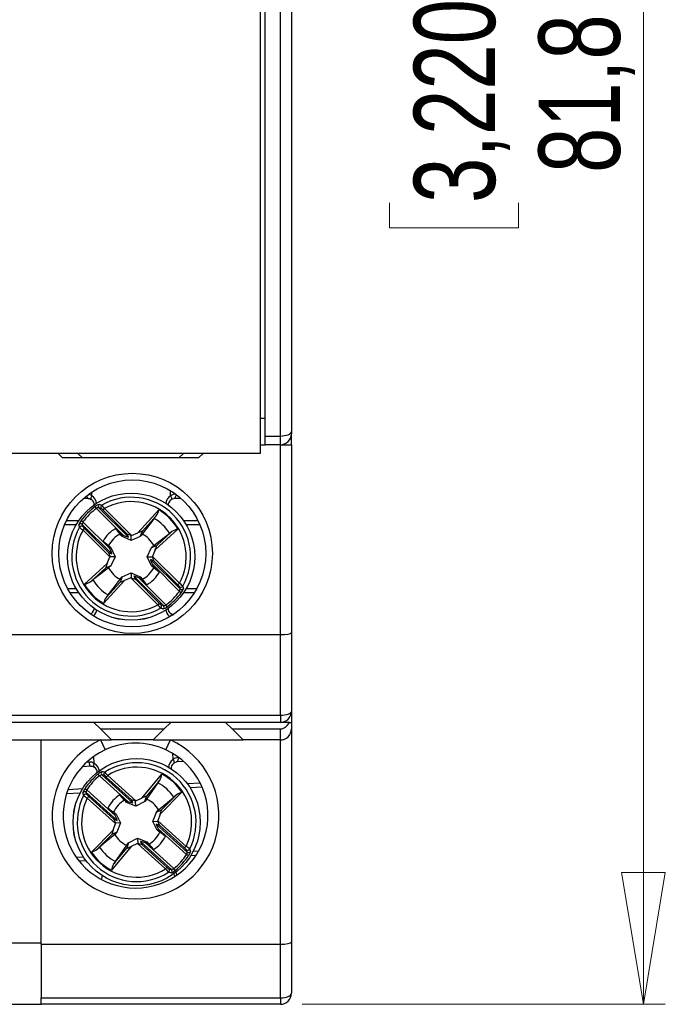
# Model space of a CAD drawing. Header units: millimetres. Extents: x 0 to 420, y 0 to 297.
# Tile 11 of 16: x 215 to 244, y 165 to 210. Entities that reach past the tile are written whole.
import ezdxf

# ---------------------------------------------------------------- set-up
doc = ezdxf.new("R2010")
doc.units = ezdxf.units.MM
doc.styles.add('SLDTEXTSTYLE3', font='TXT', dxfattribs={"width": 0.75})
doc.dimstyles.new('SLDDIMSTYLE0', dxfattribs={"dimtxt": 3.704167, "dimasz": 6, "dimexe": 0, "dimexo": 0.0625, "dimgap": 0.926042, "dimtad": 1, "dimdec": 1, "dimrnd": 1e-09, "dimzin": 12, "dimdsep": 46, "dimtxsty": 'SLDTEXTSTYLE3', "dimblk1": 'CLOSED', "dimblk2": 'CLOSED', "dimsah": 1, "dimcen": 0.09, "dimadec": 0, "dimazin": 3, "dimtfac": 1, "dimtdec": 1, "dimtofl": 0, "dimtmove": 0, "dimatfit": 3, "dimldrblk": 'CLOSED', "dimfxl": 1, "dimfrac": 2, "dimtolj": 1, "dimtzin": 12, "dimarcsym": 0})

# ---------------------------------------------------------------- blocks, each defined once
blk = doc.blocks.new('_CLOSED')
at = {"color": 0, "linetype": 'ByBlock', "lineweight": -2}
for p, q in [((-1, 0.166667), (0, 0)), ((-1, 0.166667), (-1, -0.166667)), ((0, 0), (-1, -0.166667)), ((0, 0), (-1, 0))]:
    blk.add_line(p, q, dxfattribs=at)
blk = doc.blocks.new('_D')
at = {"color": 7, "linetype": 'Continuous', "lineweight": 18}
for p, q in [((227.667, 246.459), (244.213, 246.459)), ((243.213, 164.659), (243.213, 246.459)), ((231.637, 213.493), (231.637, 214.62)), ((231.637, 214.62), (237.523, 214.62)), ((237.523, 214.62), (237.523, 213.493)), ((231.637, 201.18), (231.637, 200.054)), ((237.523, 200.054), (237.523, 201.18)), ((231.637, 200.054), (237.523, 200.054)), ((227.667, 164.659), (244.213, 164.659))]:
    blk.add_line(p, q, dxfattribs=at)
at = {"color": 7, "linetype": 'Continuous', "lineweight": 18, "xscale": 6, "yscale": 6}
for p, rotation in [((243.213, 246.459, 28.24), 90), ((243.213, 164.659, 28.24), 270)]:
    blk.add_blockref('_CLOSED', p, dxfattribs=dict(at, rotation=rotation))
at = {"color": 7, "linetype": 'Continuous', "lineweight": 18, "char_height": 3.7042, "attachment_point": 1, "rotation": 90, "style": 'SLDTEXTSTYLE3'}
for s, insert in [('3,220', (232.748, 201.18)), ('81,8', (238.438, 202.549))]:
    blk.add_mtext(s, dxfattribs=dict(at, insert=insert))

msp = doc.modelspace()

# ---------------------------------------------------------------- linework, layer by layer
at = {"color": 7, "linetype": 'Continuous', "lineweight": 25}
for p, q in [((225.967, 190.559), (225.967, 220.559)), ((226.667, 190.559), (226.667, 220.559)), ((227.167, 220.351), (227.167, 190.766)), ((225.742, 217.563), (225.742, 189.763)), ((225.967, 191.359), (225.742, 191.359)), ((227.167, 190.766), (227.167, 190.659)), ((225.967, 190.159), (225.967, 190.559)), ((225.967, 190.559), (226.667, 190.559)), ((226.667, 190.159), (226.667, 190.559)), ((227.167, 190.159), (227.167, 190.659)), ((225.742, 190.159), (225.967, 190.159)), ((226.667, 190.159), (225.967, 190.159)), ((226.667, 181.509), (226.667, 190.159)), ((226.667, 190.159), (227.167, 190.159)), ((227.167, 190.159), (227.167, 181.599)), ((225.742, 189.763), (213.942, 189.763)), ((216.538, 189.763), (216.742, 189.559)), ((217.642, 189.559), (216.742, 189.559)), ((217.438, 189.763), (217.642, 189.559)), ((222.042, 189.559), (217.642, 189.559)), ((222.042, 189.559), (222.246, 189.763)), ((222.942, 189.559), (222.042, 189.559)), ((223.146, 189.763), (222.942, 189.559)), ((217.917, 187.71), (217.689, 187.71)), ((222.145, 187.71), (221.817, 187.71)), ((218.284, 187.259), (218.226, 187.34)), ((219.517, 186.026), (218.284, 187.259)), ((218.395, 187.289), (219.739, 185.945)), ((218.506, 187.255), (218.395, 187.289)), ((218.584, 187.185), (218.654, 187.255)), ((219.677, 186.091), (218.584, 187.185)), ((218.654, 187.255), (219.88, 186.029)), ((220.175, 186.15), (221.126, 187.189)), ((216.922, 186.71), (217.482, 186.71)), ((217.669, 186.643), (217.588, 186.701)), ((220.922, 186.806), (220.373, 186.087)), ((221.011, 186.916), (220.376, 186.222)), ((222.252, 186.71), (222.912, 186.71)), ((217.638, 186.532), (217.672, 186.421)), ((218.982, 185.188), (217.638, 186.532)), ((217.669, 186.643), (218.902, 185.41)), ((217.672, 186.273), (217.742, 186.344)), ((218.898, 185.047), (217.672, 186.273)), ((217.742, 186.344), (218.836, 185.25)), ((219.165, 186.343), (219.419, 186.066)), ((219.361, 186.087), (219.165, 186.343)), ((221.995, 186.319), (220.957, 185.368)), ((219.452, 185.982), (219.419, 186.066)), ((219.419, 186.066), (219.517, 186.026)), ((219.867, 185.795), (219.452, 185.982)), ((219.739, 185.945), (219.677, 186.091)), ((219.867, 185.795), (219.867, 186.024)), ((220.282, 185.982), (219.867, 185.795)), ((219.88, 186.029), (220.175, 186.15)), ((220.282, 185.982), (220.376, 186.222)), ((221.029, 185.569), (221.722, 186.205)), ((218.861, 185.508), (218.584, 185.762)), ((218.584, 185.762), (218.84, 185.567)), ((218.84, 185.567), (218.945, 185.475)), ((218.902, 185.41), (218.861, 185.508)), ((218.945, 185.475), (218.861, 185.508)), ((218.945, 185.475), (219.132, 185.06)), ((220.602, 185.06), (220.789, 185.475)), ((220.789, 185.475), (221.029, 185.569)), ((220.789, 185.475), (220.894, 185.567)), ((220.957, 185.368), (220.836, 185.073)), ((218.777, 184.752), (218.898, 185.047)), ((218.836, 185.25), (218.982, 185.188)), ((219.132, 185.06), (218.903, 185.06)), ((219.132, 185.06), (218.945, 184.645)), ((220.602, 185.06), (220.831, 185.06)), ((220.789, 184.645), (220.602, 185.06)), ((220.898, 184.87), (220.752, 184.932)), ((220.752, 184.932), (222.096, 183.589)), ((220.836, 185.073), (222.062, 183.847)), ((217.739, 183.801), (218.777, 184.752)), ((218.705, 184.551), (218.012, 183.916)), ((218.945, 184.645), (218.705, 184.551)), ((218.945, 184.645), (218.84, 184.554)), ((220.789, 184.645), (220.873, 184.612)), ((220.894, 184.554), (220.789, 184.645)), ((220.832, 184.711), (220.873, 184.612)), ((222.065, 183.478), (220.832, 184.711)), ((220.873, 184.612), (221.15, 184.358)), ((221.15, 184.358), (220.894, 184.554)), ((221.992, 183.777), (220.898, 184.87)), ((219.452, 184.138), (219.358, 183.898)), ((219.361, 184.033), (219.452, 184.138)), ((219.452, 184.138), (219.867, 184.325)), ((219.854, 184.091), (219.559, 183.97)), ((221.08, 182.865), (219.854, 184.091)), ((219.867, 184.325), (219.867, 184.096)), ((219.867, 184.325), (220.282, 184.138)), ((219.995, 184.175), (220.057, 184.029)), ((221.339, 182.832), (219.995, 184.175)), ((220.057, 184.029), (221.15, 182.936)), ((220.315, 184.054), (220.217, 184.095)), ((220.217, 184.095), (221.45, 182.862)), ((220.282, 184.138), (220.315, 184.054)), ((220.282, 184.138), (220.373, 184.033)), ((220.569, 183.777), (220.315, 184.054)), ((220.373, 184.033), (220.569, 183.777)), ((219.559, 183.97), (218.608, 182.932)), ((218.723, 183.205), (219.358, 183.898)), ((222.062, 183.847), (221.992, 183.777)), ((222.096, 183.589), (222.062, 183.699)), ((217.482, 183.41), (217.091, 183.41)), ((222.146, 183.419), (222.065, 183.478)), ((222.743, 183.41), (222.252, 183.41)), ((221.15, 182.936), (221.08, 182.865)), ((221.228, 182.865), (221.339, 182.832)), ((221.508, 182.781), (221.45, 182.862)), ((182.867, 181.509), (226.667, 181.509)), ((226.667, 177.833), (226.667, 181.509)), ((227.167, 181.599), (227.167, 178.009)), ((182.867, 177.833), (226.667, 177.833)), ((226.667, 177.833), (226.667, 177.509)), ((227.167, 178.009), (227.167, 177.509)), ((226.667, 177.509), (182.867, 177.509)), ((218.167, 177.509), (218.467, 177.209)), ((221.367, 177.209), (221.667, 177.509)), ((224.167, 177.509), (224.467, 177.209)), ((227.076, 177.509), (226.667, 177.509)), ((227.076, 177.509), (227.167, 177.509)), ((227.167, 177.509), (227.167, 177.209)), ((218.467, 177.209), (221.367, 177.209)), ((218.967, 176.709), (218.467, 177.209)), ((221.367, 177.209), (220.867, 176.709)), ((224.467, 177.209), (226.667, 177.209)), ((224.967, 176.709), (224.467, 177.209)), ((226.667, 176.709), (226.667, 177.209)), ((227.167, 177.209), (227.167, 167.503)), ((210.767, 176.709), (218.967, 176.709)), ((215.767, 167.392), (215.767, 176.709)), ((218.474, 176.709), (218.684, 176.255)), ((220.867, 176.709), (218.967, 176.709)), ((220.867, 176.709), (224.967, 176.709)), ((221.45, 176.255), (221.66, 176.709)), ((226.667, 176.709), (224.967, 176.709)), ((226.667, 167.392), (226.667, 176.709)), ((218.038, 175.508), (217.634, 175.488)), ((222.266, 175.719), (221.932, 175.702)), ((218.427, 175.075), (218.365, 175.153)), ((219.72, 173.905), (218.427, 175.075)), ((218.536, 175.111), (219.945, 173.836)), ((218.648, 175.083), (218.536, 175.111)), ((218.729, 175.016), (218.796, 175.09)), ((219.876, 173.979), (218.729, 175.016)), ((218.796, 175.09), (220.082, 173.927)), ((220.37, 174.063), (221.268, 175.147)), ((221.167, 174.869), (220.568, 174.145)), ((221.084, 174.755), (220.572, 174.009)), ((222.417, 174.725), (223.008, 174.755)), ((216.991, 174.455), (217.653, 174.488)), ((217.842, 174.43), (217.759, 174.484)), ((217.818, 174.317), (217.857, 174.209)), ((219.227, 173.042), (217.818, 174.317)), ((217.842, 174.43), (219.135, 173.26)), ((217.864, 174.06), (217.931, 174.134)), ((217.931, 174.134), (219.078, 173.097)), ((219.56, 173.959), (219.352, 174.205)), ((219.352, 174.205), (219.619, 173.941)), ((220.486, 173.9), (220.568, 174.145)), ((222.18, 174.322), (221.191, 173.32)), ((221.252, 173.525), (221.913, 174.194)), ((219.15, 172.897), (217.864, 174.06)), ((219.656, 173.859), (219.619, 173.941)), ((219.619, 173.941), (219.72, 173.905)), ((220.08, 173.693), (219.656, 173.859)), ((219.945, 173.836), (219.876, 173.979)), ((220.08, 173.693), (220.069, 173.921)), ((220.486, 173.9), (220.08, 173.693)), ((220.082, 173.927), (220.37, 174.063)), ((218.801, 173.596), (219.066, 173.413)), ((219.09, 173.356), (218.801, 173.596)), ((219.066, 173.413), (219.176, 173.327)), ((219.135, 173.26), (219.09, 173.356)), ((219.176, 173.327), (219.09, 173.356)), ((219.176, 173.327), (219.383, 172.922)), ((220.851, 172.995), (221.017, 173.419)), ((221.017, 173.419), (221.252, 173.525)), ((221.017, 173.419), (221.117, 173.515)), ((221.191, 173.32), (221.084, 173.02)), ((219.043, 172.597), (219.15, 172.897)), ((219.078, 173.097), (219.227, 173.042)), ((219.383, 172.922), (219.155, 172.91)), ((219.383, 172.922), (219.217, 172.498)), ((220.851, 172.995), (221.08, 173.007)), ((221.058, 172.59), (220.851, 172.995)), ((221.156, 172.82), (221.007, 172.875)), ((221.007, 172.875), (222.416, 171.6)), ((221.084, 173.02), (222.37, 171.857)), ((222.303, 171.783), (221.156, 172.82)), ((218.054, 171.595), (219.043, 172.597)), ((218.982, 172.392), (218.321, 171.723)), ((219.217, 172.498), (218.982, 172.392)), ((219.217, 172.498), (219.117, 172.402)), ((221.058, 172.59), (221.144, 172.561)), ((221.168, 172.504), (221.058, 172.59)), ((221.099, 172.657), (221.144, 172.561)), ((222.392, 171.487), (221.099, 172.657)), ((221.144, 172.561), (221.433, 172.321)), ((221.433, 172.321), (221.168, 172.504)), ((219.662, 171.908), (219.748, 172.017)), ((219.748, 172.017), (219.666, 171.772)), ((219.748, 172.017), (220.154, 172.224)), ((220.152, 171.99), (219.864, 171.854)), ((221.438, 170.827), (220.152, 171.99)), ((220.154, 172.224), (220.165, 171.996)), ((220.154, 172.224), (220.578, 172.058)), ((220.289, 172.081), (220.358, 171.938)), ((221.698, 170.806), (220.289, 172.081)), ((220.358, 171.938), (221.505, 170.901)), ((220.615, 171.976), (220.514, 172.012)), ((220.514, 172.012), (221.807, 170.842)), ((220.578, 172.058), (220.615, 171.976)), ((220.578, 172.058), (220.674, 171.958)), ((220.882, 171.712), (220.615, 171.976)), ((220.674, 171.958), (220.882, 171.712)), ((219.864, 171.854), (218.966, 170.77)), ((219.067, 171.048), (219.666, 171.772)), ((222.37, 171.857), (222.303, 171.783)), ((222.416, 171.6), (222.377, 171.708)), ((222.475, 171.433), (222.392, 171.487)), ((222.822, 171.441), (222.581, 171.429)), ((217.817, 171.192), (217.507, 171.176)), ((221.505, 170.901), (221.438, 170.827)), ((221.586, 170.834), (221.698, 170.806)), ((221.869, 170.764), (221.807, 170.842)), ((214.167, 167.459), (215.767, 167.459)), ((215.767, 167.392), (226.667, 167.392)), ((215.767, 167.392), (215.767, 164.947)), ((226.667, 164.947), (226.667, 167.392)), ((227.167, 167.503), (227.167, 165.159)), ((215.767, 164.947), (226.667, 164.947)), ((215.767, 164.659), (215.767, 164.947)), ((226.667, 164.947), (226.667, 164.659)), ((214.167, 164.659), (215.767, 164.659)), ((226.667, 164.659), (215.767, 164.659))]:
    msp.add_line(p, q, dxfattribs=at)
at = {"color": 1, "linetype": 'Continuous', "lineweight": 25}
for p, q in [((221.665, 187.836), (221.665, 188.066)), ((218.069, 187.836), (218.069, 188.003)), ((217.356, 186.51), (216.83, 186.51)), ((223.004, 186.51), (222.378, 186.51)), ((216.973, 183.61), (217.356, 183.61)), ((222.378, 183.61), (222.861, 183.61)), ((218.183, 175.641), (218.167, 175.957)), ((221.775, 175.82), (221.761, 176.09)), ((217.845, 175.699), (217.942, 175.703)), ((222.008, 175.906), (222.035, 175.908)), ((217.536, 174.281), (216.92, 174.251)), ((223.1, 174.559), (222.553, 174.532)), ((222.698, 171.636), (222.947, 171.648)), ((217.361, 171.369), (217.681, 171.385))]:
    msp.add_line(p, q, dxfattribs=at)
at = {"color": 1, "linetype": 'Continuous', "lineweight": 25, "flags": 128}
for points in [[(217.838, 187.835), (217.838, 187.834), (217.846, 187.799), (217.857, 187.769), (217.87, 187.744), (217.885, 187.725), (217.901, 187.714), (217.917, 187.71)], [(218.069, 187.836), (218.052, 187.803), (218.039, 187.771), (218.031, 187.741), (218.027, 187.715), (218.028, 187.694), (218.034, 187.679), (218.043, 187.67)], [(221.665, 187.836), (221.682, 187.803), (221.695, 187.771), (221.703, 187.741), (221.707, 187.715), (221.706, 187.694), (221.7, 187.679), (221.692, 187.67)], [(218.032, 182.439), (218.034, 182.442), (218.042, 182.45)], [(221.691, 182.45), (221.7, 182.442), (221.706, 182.426), (221.707, 182.405), (221.703, 182.379), (221.702, 182.374)], [(218.183, 175.641), (218.167, 175.607), (218.156, 175.574), (218.149, 175.545), (218.147, 175.519), (218.149, 175.498), (218.156, 175.482), (218.165, 175.474)], [(221.775, 175.82), (221.793, 175.788), (221.808, 175.757), (221.818, 175.728), (221.823, 175.702), (221.822, 175.681), (221.817, 175.665), (221.809, 175.656)], [(221.857, 170.493), (221.839, 170.523), (221.81, 170.652)]]:
    msp.add_lwpolyline(points, dxfattribs=at)
at = {"color": 7, "linetype": 'Continuous', "lineweight": 25, "flags": 128}
for points in [[(217.917, 187.71), (217.964, 187.705), (218.042, 187.671)], [(218.043, 187.67), (218.045, 187.669), (218.06, 187.666)], [(221.692, 187.671), (221.737, 187.695), (221.817, 187.71)], [(221.902, 187.91), (221.901, 187.871), (221.896, 187.834), (221.888, 187.799), (221.877, 187.769), (221.864, 187.744), (221.849, 187.725), (221.833, 187.714), (221.817, 187.71)], [(218.414, 187.444), (218.437, 187.438), (218.527, 187.412)], [(220.922, 186.806), (220.989, 186.89), (221.011, 186.916)], [(217.515, 186.4), (217.508, 186.423), (217.483, 186.513)], [(219.452, 185.982), (219.4, 186.042), (219.361, 186.087)], [(220.373, 186.087), (220.334, 186.042), (220.282, 185.982)], [(220.894, 185.567), (221.313, 185.887), (221.613, 186.115)], [(221.722, 186.205), (221.705, 186.19), (221.613, 186.115)], [(218.84, 184.554), (218.421, 184.234), (218.121, 184.005)], [(218.012, 183.916), (218.029, 183.93), (218.121, 184.005)], [(218.812, 183.314), (219.041, 183.614), (219.361, 184.033)], [(222.219, 183.72), (222.226, 183.697), (222.251, 183.607)], [(218.812, 183.314), (218.745, 183.231), (218.723, 183.205)], [(221.32, 182.676), (221.297, 182.682), (221.207, 182.708)], [(221.674, 182.455), (221.689, 182.452), (221.691, 182.45)], [(221.817, 182.41), (221.77, 182.416), (221.692, 182.45)], [(226.667, 177.833), (226.765, 177.836), (226.858, 177.846), (226.945, 177.863), (227.021, 177.884), (227.083, 177.911), (227.129, 177.941), (227.157, 177.974), (227.167, 178.009)], [(217.942, 175.703), (217.946, 175.665), (217.952, 175.627), (217.962, 175.593), (217.974, 175.563), (217.988, 175.539), (218.004, 175.522), (218.021, 175.511), (218.038, 175.508)], [(218.038, 175.508), (218.085, 175.505), (218.164, 175.475)], [(218.165, 175.474), (218.167, 175.473), (218.182, 175.471)], [(221.81, 175.657), (221.854, 175.683), (221.932, 175.702)], [(222.008, 175.906), (222.008, 175.867), (222.005, 175.83), (221.999, 175.795), (221.99, 175.764), (221.978, 175.738), (221.964, 175.719), (221.949, 175.707), (221.932, 175.702)], [(218.547, 175.267), (218.57, 175.262), (218.661, 175.241)], [(221.084, 174.755), (221.147, 174.842), (221.167, 174.869)], [(217.701, 174.18), (217.693, 174.202), (217.663, 174.291)], [(221.913, 174.194), (221.897, 174.179), (221.808, 174.099)], [(219.656, 173.859), (219.601, 173.916), (219.56, 173.959)], [(220.572, 174.009), (220.535, 173.962), (220.486, 173.9)], [(221.117, 173.515), (221.52, 173.856), (221.808, 174.099)], [(219.117, 172.402), (218.714, 172.061), (218.426, 171.818)], [(219.15, 171.162), (219.364, 171.473), (219.662, 171.908)], [(218.321, 171.723), (218.337, 171.738), (218.426, 171.818)], [(222.533, 171.737), (222.541, 171.715), (222.571, 171.626)], [(219.15, 171.162), (219.087, 171.075), (219.067, 171.048)], [(218.538, 170.559), (218.537, 170.454), (218.513, 170.383)], [(221.687, 170.65), (221.664, 170.655), (221.573, 170.676)], [(226.667, 164.947), (226.765, 164.951), (226.858, 164.963), (226.945, 164.983), (227.021, 165.009), (227.083, 165.041), (227.129, 165.078), (227.157, 165.117), (227.167, 165.159)]]:
    msp.add_lwpolyline(points, dxfattribs=at)
at = {"color": 7, "linetype": 'Continuous', "lineweight": 25}
for centre, radius in [((219.917, 185.209), 3.65), ((219.917, 185.209), 3.35), ((219.867, 185.06), 2.9), ((219.867, 185.06), 2.899), ((220.117, 172.959), 2.9), ((220.117, 172.959), 2.899)]:
    msp.add_circle(centre, radius, dxfattribs=at)
for centre, radius, start, end in [((226.667, 190.659), 0.5, 270, 0), ((217.903, 187.425), 0.287, 350.6181, 56.9049), ((219.867, 185.06), 2.707, 330.3316, 119.6684), ((221.827, 187.433), 0.27, 119.8923, 195.4182), ((221.904, 187.49), 0.42, 90.2192, 124.6136), ((219.867, 185.06), 2.809, 125.7498, 144.2502), ((219.867, 185.06), 2.709, 125.7498, 144.2502), ((218.611, 186.871), 0.606, 108.9262, 129.3868), ((218.395, 187.072), 0.217, 89.7593, 120.5567), ((218.467, 187.359), 0.1, 121.7574, 224.4968), ((218.577, 187.326), 0.1, 120.0913, 224.4788), ((218.122, 186.754), 0.631, 43.0173, 52.5616), ((216.947, 186.004), 2.117, 36.2344, 41.7076), ((219.867, 185.06), 2.508, 331.0781, 118.9219), ((220.083, 187.466), 1.08, 329.3376, 345.0939), ((219.867, 185.06), 2.473, 30.6058, 59.3942), ((218.024, 186.335), 0.57, 139.9468, 161.7402), ((219.867, 185.06), 2.04, 31.1435, 58.8565), ((219.867, 185.06), 2.707, 150.3316, 299.6684), ((219.867, 185.06), 2.508, 151.0781, 298.9219), ((217.568, 186.46), 0.1, 45.5032, 148.2426), ((217.602, 186.35), 0.1, 45.5212, 149.9087), ((218.507, 187.466), 1.456, 227.0501, 235.0079), ((217.812, 186.544), 0.174, 145.5687, 184.1153), ((218.124, 186.761), 0.566, 216.8844, 227.5368), ((219.867, 185.06), 1.463, 118.6836, 151.3164), ((222.273, 185.276), 1.08, 104.9061, 120.6624), ((219.867, 185.06), 1.145, 116.2477, 153.7523), ((219.867, 185.06), 1.145, 26.2477, 63.7523), ((219.867, 185.06), 1.145, 206.2477, 243.7523), ((219.867, 185.06), 1.145, 296.2477, 333.7523), ((219.867, 185.06), 2.04, 211.1435, 238.8565), ((219.867, 185.06), 1.463, 298.6836, 331.3164), ((217.461, 184.845), 1.08, 284.9061, 300.6624), ((219.867, 185.06), 2.473, 210.6058, 239.3942), ((221.61, 183.359), 0.566, 36.8844, 47.5368), ((221.227, 182.654), 1.456, 47.0501, 55.0079), ((222.132, 183.771), 0.1, 225.5212, 329.9087), ((221.922, 183.576), 0.174, 325.5687, 4.1153), ((222.166, 183.66), 0.1, 225.5032, 328.2426), ((221.71, 183.786), 0.57, 319.9468, 341.7402), ((219.651, 182.654), 1.08, 149.3376, 165.0939), ((219.867, 185.06), 2.709, 305.7498, 324.2502), ((219.867, 185.06), 2.809, 305.7498, 324.2502), ((217.907, 182.687), 0.27, 299.8907, 15.4085), ((222.787, 184.116), 2.117, 216.2344, 221.7076), ((221.612, 183.366), 0.631, 223.0173, 232.5616), ((221.157, 182.795), 0.1, 300.0913, 44.4788), ((221.267, 182.761), 0.1, 301.7574, 44.4968), ((221.123, 183.249), 0.606, 288.9262, 309.3868), ((221.339, 183.048), 0.217, 269.7593, 300.5567), ((221.831, 182.696), 0.287, 170.6092, 236.9035), ((226.667, 178.009), 0.5, 270, 0), ((226.667, 177.209), 0.5, 270, 0), ((220.067, 173.259), 3.8, 114.784, 65.216), ((220.067, 173.259), 3.3, 65.216, 114.784), ((220.067, 173.259), 3.3, 114.784, 65.216), ((217.961, 175.284), 0.42, 58.244, 92.6384), ((218.039, 175.223), 0.285, 355.348, 60.0109), ((220.117, 172.959), 2.707, 333.1892, 122.526), ((220.117, 172.959), 2.508, 333.9357, 121.7795), ((221.976, 175.42), 0.286, 125.2236, 192.343), ((222.03, 175.487), 0.42, 93.0768, 127.4712), ((220.117, 172.959), 2.809, 128.6074, 147.1078), ((220.117, 172.959), 2.709, 128.6074, 147.1078), ((218.772, 174.704), 0.606, 111.7838, 132.2443), ((218.546, 174.894), 0.217, 92.6169, 123.4143), ((218.604, 175.185), 0.1, 124.615, 227.3544), ((218.716, 175.157), 0.1, 122.9489, 227.3364), ((218.29, 174.563), 0.631, 45.8749, 55.4192), ((217.153, 173.756), 2.117, 39.092, 44.5652), ((220.212, 175.372), 1.08, 332.1952, 347.9515), ((220.117, 172.959), 2.473, 33.4634, 62.2518), ((220.117, 172.959), 2.04, 34.0011, 61.7141), ((220.117, 172.959), 2.707, 153.1892, 302.526), ((218.212, 174.139), 0.57, 142.8044, 164.5978), ((217.751, 174.242), 0.1, 48.3608, 151.1002), ((217.79, 174.134), 0.1, 48.3788, 152.7663), ((218.639, 175.294), 1.456, 229.9077, 237.8655), ((217.991, 174.338), 0.174, 148.4263, 186.9729), ((218.292, 174.57), 0.566, 219.742, 230.3944), ((220.117, 172.959), 1.463, 121.5412, 154.174), ((222.509, 173.294), 1.08, 107.7637, 123.52), ((220.117, 172.959), 2.508, 153.9357, 301.7795), ((220.117, 172.959), 1.145, 119.1053, 156.6099), ((220.117, 172.959), 1.145, 29.1053, 66.6099), ((220.117, 172.959), 1.145, 209.1053, 246.6099), ((220.117, 172.959), 1.145, 299.1053, 336.6099), ((220.117, 172.959), 1.463, 301.5412, 334.174), ((217.725, 172.623), 1.08, 287.7637, 303.52), ((220.117, 172.959), 2.473, 213.4634, 242.2518), ((220.117, 172.959), 2.04, 214.0011, 241.7141), ((220.117, 172.959), 2.709, 308.6074, 327.1078), ((220.117, 172.959), 2.809, 308.6074, 327.1078), ((221.942, 171.347), 0.566, 39.742, 50.3944), ((221.595, 170.623), 1.456, 49.9077, 57.8655), ((222.444, 171.783), 0.1, 228.3788, 332.7663), ((222.243, 171.579), 0.174, 328.4263, 6.9729), ((222.483, 171.675), 0.1, 228.3608, 331.1002), ((222.022, 171.778), 0.57, 322.8044, 344.5978), ((220.022, 170.545), 1.08, 152.1952, 167.9515), ((223.081, 172.161), 2.117, 219.092, 224.5652), ((221.944, 171.354), 0.631, 225.8749, 235.4192), ((221.518, 170.76), 0.1, 302.9489, 47.3364), ((221.63, 170.732), 0.1, 304.615, 47.3544), ((221.462, 171.213), 0.606, 291.7838, 312.2443), ((221.688, 171.023), 0.217, 272.6169, 303.4143), ((222.109, 170.685), 0.201, 170.8676, 214.8039), ((226.667, 165.159), 0.5, 270, 0)]:
    msp.add_arc(centre, radius, start, end, dxfattribs=at)
at = {"color": 1, "linetype": 'Continuous', "lineweight": 25}
for centre, radius, start, end in [((217.827, 187.484), 0.427, 55.528, 77.1085), ((217.819, 187.437), 0.471, 3.2986, 57.9179), ((221.912, 187.439), 0.467, 121.9113, 177.0049), ((217.908, 182.654), 0.38, 310.6443, 0.3638), ((221.843, 182.66), 0.397, 180.5453, 231.0259), ((217.944, 175.222), 0.482, 5.1116, 60.3558), ((222.05, 175.43), 0.478, 125.1884, 180.9297)]:
    msp.add_arc(centre, radius, start, end, dxfattribs=at)
at = {"color": 7, "linetype": 'Continuous', "lineweight": 25}
for centre, major_axis, ratio, start_param, end_param in [((226.667, 190.766), (0.5, 0), 0.414214, 4.712389, 6.283185), ((219.498, 186.045), (0.241, -0.1), 0.040112, 4.809235, 6.32409), ((219.918, 185.992), (0.241, -0.1), 0.040112, 1.799222, 3.182497), ((219.888, 186.021), (0.1, 0.041), 0.096832, 1.611647, 1.743226), ((220.158, 186.132), (0.218, 0.091), 0.04428, 6.24051, 7.758946), ((218.882, 185.429), (-0.1, 0.241), 0.040112, 3.100688, 4.615543), ((220.939, 185.351), (0.091, 0.218), 0.04428, 4.807424, 6.325861), ((218.935, 185.01), (-0.1, 0.241), 0.040112, 6.242281, 7.625556), ((218.906, 185.039), (0.041, 0.1), 0.096832, 1.398366, 1.529945), ((220.852, 184.691), (-0.1, 0.241), 0.040112, 6.242281, 7.757136), ((220.828, 185.081), (0.041, 0.1), 0.096832, 4.539959, 4.671538), ((220.799, 185.111), (-0.1, 0.241), 0.040112, 3.100688, 4.483964), ((218.795, 184.769), (0.091, 0.218), 0.04428, 1.665832, 3.184268), ((219.846, 184.099), (0.1, 0.041), 0.096832, 4.75324, 4.884819), ((219.816, 184.129), (0.241, -0.1), 0.040112, 4.940814, 6.32409), ((220.236, 184.075), (0.241, -0.1), 0.040112, 1.667642, 3.182497), ((219.576, 183.988), (0.218, 0.091), 0.04428, 3.098917, 4.617354), ((226.667, 181.599), (0.5, 0), 0.181335, 4.712389, 6.283185), ((226.667, 177.916), (0, 0.707), 0.707107, 3.141593, 4.098885), ((220.354, 174.044), (0.213, 0.102), 0.04428, 6.24051, 7.758946), ((219.699, 173.924), (0.246, -0.088), 0.040112, 4.809235, 6.32409), ((220.121, 173.891), (0.246, -0.088), 0.040112, 1.799222, 3.182497), ((220.09, 173.919), (0.0983, 0.0458), 0.096832, 1.611647, 1.743226), ((219.115, 173.278), (-0.112, 0.236), 0.040112, 3.100688, 4.615543), ((221.173, 173.303), (0.08, 0.222), 0.04428, 4.807424, 6.325861), ((219.189, 172.861), (-0.112, 0.236), 0.040112, 6.242281, 7.625556), ((219.158, 172.889), (0.036, 0.102), 0.096832, 1.398366, 1.529945), ((221.119, 172.639), (-0.112, 0.236), 0.040112, 6.242281, 7.757136), ((221.076, 173.028), (0.036, 0.102), 0.096832, 4.539959, 4.671538), ((221.045, 173.056), (-0.112, 0.236), 0.040112, 3.100688, 4.483964), ((219.061, 172.614), (0.08, 0.222), 0.04428, 1.665832, 3.184268), ((220.144, 171.998), (0.0983, 0.0458), 0.096832, 4.75324, 4.884819), ((220.113, 172.026), (0.246, -0.088), 0.040112, 4.940814, 6.32409), ((220.535, 171.993), (0.246, -0.088), 0.040112, 1.667642, 3.182497), ((219.88, 171.873), (0.213, 0.102), 0.04428, 3.098917, 4.617354), ((226.667, 167.503), (0.5, 0), 0.221695, 4.712389, 6.283185)]:
    msp.add_ellipse(centre, major_axis=major_axis, ratio=ratio, start_param=start_param, end_param=end_param, dxfattribs=at)

# ---------------------------------------------------------------- dimensions: what is measured, and where the dimension line sits
at = {"color": 7, "linetype": 'Continuous', "lineweight": 18}
dim = msp.add_linear_dim(base=(243.213, 246.459), p1=(226.667, 164.659), p2=(226.667, 246.459), angle=90, dimstyle='SLDDIMSTYLE0', dxfattribs=at)
dim.commit()
dim.dimension.update_dxf_attribs({"geometry": '_D', "text_midpoint": (243.213, 207.337), "dimtype": 160})

doc.saveas('drawing.dxf')
